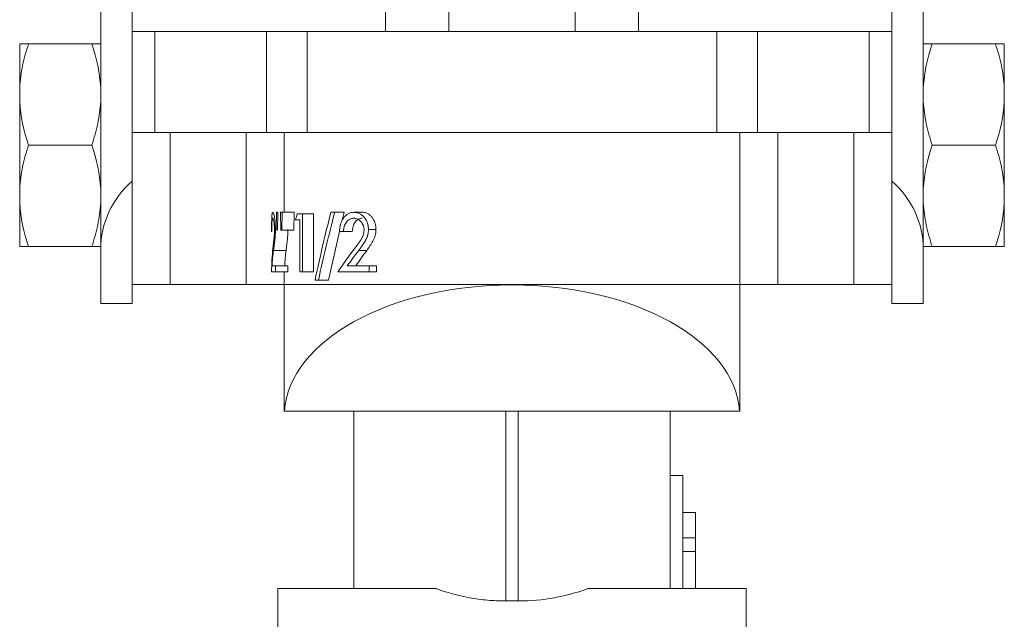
# Model space of a CAD drawing. Header units: millimetres. Extents: x -0.146 to 0.22, y 0.023 to 0.764.
# Tile 3 of 4: x 0.13 to 0.208, y 0.33 to 0.378. Entities that reach past the tile are written whole.
import ezdxf

# ---------------------------------------------------------------- set-up
doc = ezdxf.new("R2010")
doc.units = ezdxf.units.MM

msp = doc.modelspace()

# ---------------------------------------------------------------- linework, layer by layer
at = {"color": 7, "linetype": 'Continuous', "lineweight": 15}
for p, q in [((0.1367046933, 0.3595173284), (0.1367046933, 0.5272530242)), ((0.2017046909, 0.5272530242), (0.2017046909, 0.3595173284)), ((0.1642046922, 0.4027530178), (0.1642046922, 0.3767530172)), ((0.174204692, 0.3767530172), (0.174204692, 0.4027530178)), ((0.1592046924, 0.3917530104), (0.1592046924, 0.3767530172)), ((0.1792046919, 0.3917530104), (0.1792046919, 0.3767530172)), ((0.1392046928, 0.3832530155), (0.1392046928, 0.3767530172)), ((0.1992046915, 0.3832530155), (0.1992046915, 0.3767530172)), ((0.1392046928, 0.3687530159), (0.1392046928, 0.3767530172)), ((0.1392046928, 0.3767530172), (0.1409907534, 0.3767530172)), ((0.1409907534, 0.3687530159), (0.1409907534, 0.3767530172)), ((0.1409907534, 0.3767530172), (0.1498106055, 0.3767530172)), ((0.1498106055, 0.3687530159), (0.1498106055, 0.3767530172)), ((0.1498106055, 0.3767530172), (0.1530245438, 0.3767530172)), ((0.1530245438, 0.3687530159), (0.1530245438, 0.3767530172)), ((0.1530245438, 0.3767530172), (0.1853848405, 0.3767530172)), ((0.1853848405, 0.3687530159), (0.1853848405, 0.3767530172)), ((0.1853848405, 0.3767530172), (0.1885987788, 0.3767530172)), ((0.1885987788, 0.3687530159), (0.1885987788, 0.3767530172)), ((0.1885987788, 0.3767530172), (0.1974186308, 0.3767530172)), ((0.1974186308, 0.3687530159), (0.1974186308, 0.3767530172)), ((0.1974186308, 0.3767530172), (0.1992046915, 0.3767530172)), ((0.1992046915, 0.3687530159), (0.1992046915, 0.3767530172)), ((0.130304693, 0.3723096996), (0.130304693, 0.3757571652)), ((0.1310046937, 0.3757571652), (0.1360046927, 0.3757571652)), ((0.2074046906, 0.3757571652), (0.2024046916, 0.3757571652)), ((0.2081046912, 0.3757571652), (0.2081046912, 0.3723096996)), ((0.130304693, 0.3723096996), (0.130304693, 0.3712025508)), ((0.2081046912, 0.3723096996), (0.2081046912, 0.3712025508)), ((0.130304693, 0.364307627), (0.130304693, 0.3712025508)), ((0.2081046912, 0.3712025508), (0.2081046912, 0.364307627)), ((0.1392046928, 0.3687530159), (0.1409907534, 0.3687530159)), ((0.1392046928, 0.3687530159), (0.1392046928, 0.3649298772)), ((0.1409907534, 0.3687530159), (0.1498106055, 0.3687530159)), ((0.1422046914, 0.356753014), (0.1422046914, 0.3687530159)), ((0.1482046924, 0.356753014), (0.1482046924, 0.3687530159)), ((0.1498106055, 0.3687530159), (0.1530245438, 0.3687530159)), ((0.1512046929, 0.3624567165), (0.1512046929, 0.3687530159)), ((0.1530245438, 0.3687530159), (0.1661186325, 0.3687530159)), ((0.1722907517, 0.3687530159), (0.1661186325, 0.3687530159)), ((0.1722907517, 0.3687530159), (0.1853848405, 0.3687530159)), ((0.1853848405, 0.3687530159), (0.1885987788, 0.3687530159)), ((0.1872046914, 0.356753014), (0.1872046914, 0.3687530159)), ((0.1885987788, 0.3687530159), (0.1974186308, 0.3687530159)), ((0.1902046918, 0.356753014), (0.1902046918, 0.3687530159)), ((0.1962046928, 0.356753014), (0.1962046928, 0.3687530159)), ((0.1974186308, 0.3687530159), (0.1992046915, 0.3687530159)), ((0.1992046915, 0.3687530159), (0.1992046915, 0.3649298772)), ((0.1310046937, 0.3677550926), (0.1360046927, 0.3677550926)), ((0.2074046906, 0.3677550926), (0.2024046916, 0.3677550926)), ((0.1392046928, 0.3552530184), (0.1392046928, 0.3649298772)), ((0.1992046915, 0.3552530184), (0.1992046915, 0.3649298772)), ((0.130304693, 0.364307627), (0.130304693, 0.3632004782)), ((0.2081046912, 0.364307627), (0.2081046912, 0.3632004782)), ((0.130304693, 0.3597530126), (0.130304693, 0.3632004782)), ((0.2081046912, 0.3632004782), (0.2081046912, 0.3597530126)), ((0.1506189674, 0.3610456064), (0.1506055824, 0.3624567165)), ((0.1506055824, 0.3624567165), (0.1506992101, 0.3624567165)), ((0.1506992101, 0.3624567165), (0.1506845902, 0.3610456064)), ((0.1509331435, 0.3610456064), (0.1509154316, 0.3624567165)), ((0.1509154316, 0.3624567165), (0.1510379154, 0.3624567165)), ((0.1510379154, 0.3624567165), (0.151018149, 0.3610456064)), ((0.1510379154, 0.3624567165), (0.1519940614, 0.3624567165)), ((0.1519940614, 0.3624567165), (0.1519753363, 0.3610456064)), ((0.1521025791, 0.361868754), (0.1524400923, 0.361868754)), ((0.1522282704, 0.362339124), (0.1526489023, 0.362339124)), ((0.1524400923, 0.357753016), (0.1524400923, 0.361868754)), ((0.1526489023, 0.362339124), (0.1526489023, 0.357753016)), ((0.1526489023, 0.362339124), (0.1535202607, 0.362339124)), ((0.1535202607, 0.362339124), (0.1535202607, 0.357753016)), ((0.1548878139, 0.3624567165), (0.1551928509, 0.3624567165)), ((0.1551928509, 0.3624567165), (0.1559303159, 0.3624567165)), ((0.1559303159, 0.3624567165), (0.1557876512, 0.3618299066)), ((0.1567218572, 0.3624567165), (0.1573788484, 0.3624567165)), ((0.1506189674, 0.3610456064), (0.1506845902, 0.3610456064)), ((0.1509331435, 0.3610456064), (0.151018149, 0.3610456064)), ((0.151018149, 0.3610456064), (0.1519753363, 0.3610456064)), ((0.1578601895, 0.3610933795), (0.1584572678, 0.3610933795)), ((0.1502083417, 0.3609280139), (0.1502218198, 0.3609280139)), ((0.1555823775, 0.3609280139), (0.1547125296, 0.3571062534)), ((0.1555760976, 0.3609280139), (0.1558823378, 0.3609280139)), ((0.1558823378, 0.3609280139), (0.1565835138, 0.3609280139)), ((0.1310046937, 0.3597530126), (0.1360046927, 0.3597530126)), ((0.1367046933, 0.3552530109), (0.1367046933, 0.3595173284)), ((0.1503603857, 0.3594480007), (0.1513521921, 0.3594480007)), ((0.157089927, 0.3594480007), (0.1577275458, 0.3594480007)), ((0.2017046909, 0.3552530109), (0.2017046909, 0.3595173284)), ((0.2074046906, 0.3597530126), (0.2024046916, 0.3597530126)), ((0.1502440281, 0.358223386), (0.1505216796, 0.358223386)), ((0.1505216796, 0.358223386), (0.1505216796, 0.357753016)), ((0.1505216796, 0.358223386), (0.151504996, 0.358223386)), ((0.151504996, 0.358223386), (0.151504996, 0.357753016)), ((0.1561821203, 0.358223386), (0.1579100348, 0.358223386)), ((0.1579100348, 0.358223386), (0.1579100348, 0.357753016)), ((0.1579100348, 0.358223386), (0.1585044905, 0.358223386)), ((0.1585044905, 0.358223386), (0.1585044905, 0.357753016)), ((0.1502056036, 0.357753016), (0.1505216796, 0.357753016)), ((0.1505216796, 0.357753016), (0.151504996, 0.357753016)), ((0.1512046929, 0.356753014), (0.1512046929, 0.357753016)), ((0.1524400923, 0.357753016), (0.1526489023, 0.357753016)), ((0.1526489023, 0.357753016), (0.1535202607, 0.357753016)), ((0.1536403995, 0.3571062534), (0.1539074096, 0.3571062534)), ((0.1539074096, 0.3571062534), (0.1547125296, 0.3571062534)), ((0.1554470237, 0.357753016), (0.1579100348, 0.357753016)), ((0.1579100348, 0.357753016), (0.1585044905, 0.357753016)), ((0.1422046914, 0.356753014), (0.1392046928, 0.356753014)), ((0.1482046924, 0.356753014), (0.1422046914, 0.356753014)), ((0.1512046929, 0.356753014), (0.1482046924, 0.356753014)), ((0.1512046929, 0.3467530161), (0.1512046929, 0.356753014)), ((0.1872046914, 0.356753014), (0.1512046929, 0.356753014)), ((0.1872046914, 0.3467530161), (0.1872046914, 0.356753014)), ((0.1902046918, 0.356753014), (0.1872046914, 0.356753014)), ((0.1962046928, 0.356753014), (0.1902046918, 0.356753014)), ((0.1992046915, 0.356753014), (0.1962046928, 0.356753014)), ((0.1392046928, 0.3552530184), (0.1367046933, 0.3552530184)), ((0.1992046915, 0.3552530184), (0.2017046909, 0.3552530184)), ((0.1512196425, 0.3467530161), (0.1512046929, 0.3467530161)), ((0.1512196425, 0.3467530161), (0.1871897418, 0.3467530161)), ((0.1567046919, 0.3327272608), (0.1567046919, 0.3467530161)), ((0.1817046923, 0.3327272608), (0.1817046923, 0.3467530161)), ((0.1872046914, 0.3467530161), (0.1871897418, 0.3467530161)), ((0.1827046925, 0.3416530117), (0.1817046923, 0.3416530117)), ((0.1827046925, 0.3416530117), (0.1827046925, 0.3327272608)), ((0.1837046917, 0.3387530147), (0.1827046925, 0.3387530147)), ((0.1837046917, 0.3367530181), (0.1837046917, 0.3387530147)), ((0.1837046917, 0.3367530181), (0.1827046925, 0.3367530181)), ((0.1837046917, 0.3356519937), (0.1837046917, 0.3367530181)), ((0.1837046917, 0.3356519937), (0.1827046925, 0.3356519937)), ((0.1837046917, 0.3356519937), (0.1837046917, 0.3327272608)), ((0.1632239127, 0.3327272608), (0.1507046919, 0.3327272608)), ((0.1507046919, 0.3327272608), (0.1507046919, 0.3129282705)), ((0.1877046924, 0.3327272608), (0.1751854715, 0.3327272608)), ((0.1877046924, 0.3327272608), (0.1877046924, 0.3129282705)), ((0.1687046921, 0.3317530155), (0.1697046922, 0.3317530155))]:
    msp.add_line(p, q, dxfattribs=at)
at = {"color": 8, "linetype": 'Continuous', "lineweight": 15}
for p, q in [((0.1687046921, 0.3317530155), (0.1687046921, 0.3467530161)), ((0.1697046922, 0.3317530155), (0.1697046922, 0.3467530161))]:
    msp.add_line(p, q, dxfattribs=at)
at = {"color": 7, "linetype": 'Continuous', "lineweight": 15}
for centre, major_axis, ratio, start_param, end_param in [((0.1442046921, 0.3595173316), (0.007499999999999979, 2.775557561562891e-16), 0.968225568, 2.300523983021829, 3.141592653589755), ((0.1942046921, 0.3595173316), (0.007500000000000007, -2.220446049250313e-16), 0.968225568, 0, 0.841068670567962), ((0.1692046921, 0.3463295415), (0.01799999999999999, 0), 0.5773502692, 0.0407600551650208, 3.100832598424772)]:
    msp.add_ellipse(centre, major_axis=major_axis, ratio=ratio, start_param=start_param, end_param=end_param, dxfattribs=at)
for points, knots in [([(0.1310046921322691, 0.3757571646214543), (0.1308188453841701, 0.3751996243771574), (0.1306595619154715, 0.3746350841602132), (0.1304178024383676, 0.3734857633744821), (0.1303359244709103, 0.3728980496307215), (0.1303046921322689, 0.3723097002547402)], [0, 0, 0, 0, 0.5, 0.5, 1, 1, 1, 1]), ([(0.1360046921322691, 0.3757571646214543), (0.136190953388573, 0.3757571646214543), (0.1363505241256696, 0.3757571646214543), (0.1365924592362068, 0.3757571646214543), (0.1366737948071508, 0.3757571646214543), (0.1367046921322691, 0.3757571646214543)], [0, 0, 0, 0, 0.5, 0.5, 1, 1, 1, 1]), ([(0.2074046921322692, 0.3757571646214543), (0.2075905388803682, 0.3751996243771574), (0.2077498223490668, 0.3746350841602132), (0.2079915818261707, 0.3734857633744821), (0.208073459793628, 0.3728980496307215), (0.2081046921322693, 0.3723097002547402)], [0, 0, 0, 0, 0.5, 0.5, 1, 1, 1, 1]), ([(0.2074046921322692, 0.3757571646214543), (0.2075909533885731, 0.3757571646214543), (0.2077505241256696, 0.3757571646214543), (0.2079924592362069, 0.3757571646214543), (0.2080737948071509, 0.3757571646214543), (0.2081046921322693, 0.3757571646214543)], [0, 0, 0, 0, 0.5000000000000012, 0.5000000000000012, 1, 1, 1, 1]), ([(0.1360046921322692, 0.3677550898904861), (0.1361905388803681, 0.3683126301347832), (0.1363498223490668, 0.3688771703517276), (0.1365915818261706, 0.370026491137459), (0.1366734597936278, 0.3706142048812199), (0.1367046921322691, 0.3712025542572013)], [0, 0, 0, 0, 0.5, 0.5, 1, 1, 1, 1]), ([(0.2024046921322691, 0.3677550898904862), (0.2022188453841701, 0.3683126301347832), (0.2020595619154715, 0.3688771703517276), (0.2018178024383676, 0.3700264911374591), (0.2017359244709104, 0.3706142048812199), (0.2017046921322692, 0.3712025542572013)], [0, 0, 0, 0, 0.5, 0.5, 1, 1, 1, 1]), ([(0.1310046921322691, 0.3677550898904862), (0.1308188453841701, 0.3671975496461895), (0.1306595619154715, 0.3666330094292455), (0.1304178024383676, 0.3654836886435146), (0.1303359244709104, 0.3648959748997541), (0.1303046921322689, 0.364307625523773)], [0, 0, 0, 0, 0.5, 0.5, 1, 1, 1, 1]), ([(0.2074046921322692, 0.3677550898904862), (0.2075905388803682, 0.3671975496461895), (0.2077498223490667, 0.3666330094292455), (0.2079915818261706, 0.3654836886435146), (0.2080734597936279, 0.3648959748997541), (0.2081046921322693, 0.364307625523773)], [0, 0, 0, 0, 0.5, 0.5, 1, 1, 1, 1]), ([(0.1360046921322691, 0.3597530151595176), (0.1361905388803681, 0.3603105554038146), (0.1363498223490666, 0.3608750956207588), (0.1365915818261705, 0.36202441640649), (0.1366734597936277, 0.3626121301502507), (0.1367046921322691, 0.363200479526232)], [0, 0, 0, 0, 0.5, 0.5, 1, 1, 1, 1]), ([(0.2024046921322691, 0.359753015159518), (0.2022188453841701, 0.3603105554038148), (0.2020595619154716, 0.360875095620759), (0.2018178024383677, 0.3620244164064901), (0.2017359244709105, 0.3626121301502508), (0.2017046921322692, 0.363200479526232)], [0, 0, 0, 0, 0.5, 0.5, 1, 1, 1, 1]), ([(0.1502083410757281, 0.3609280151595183), (0.1502083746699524, 0.3609610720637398), (0.1502084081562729, 0.3609899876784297), (0.1502084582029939, 0.3610271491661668), (0.1502084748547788, 0.361038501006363), (0.1502084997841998, 0.3610539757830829), (0.1502085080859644, 0.3610588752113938), (0.1502085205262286, 0.3610658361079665), (0.1502085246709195, 0.3610680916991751), (0.1502085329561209, 0.3610724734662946), (0.150208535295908, 0.3610737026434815), (0.1502086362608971, 0.3611239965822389), (0.1502087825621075, 0.3611725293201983), (0.1502092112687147, 0.3612756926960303), (0.1502094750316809, 0.3613253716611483), (0.1502099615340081, 0.361397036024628), (0.1502101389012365, 0.3614204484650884), (0.1502104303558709, 0.3614548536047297), (0.1502105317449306, 0.3614662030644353), (0.1502107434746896, 0.3614886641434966), (0.150210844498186, 0.3614988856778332), (0.1502114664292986, 0.361558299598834), (0.1502120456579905, 0.3616042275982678), (0.1502134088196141, 0.3616928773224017), (0.1502142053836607, 0.3617361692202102), (0.1502169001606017, 0.3618578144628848), (0.150219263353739, 0.3619354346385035), (0.150225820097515, 0.3620847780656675), (0.1502297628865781, 0.3621501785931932), (0.1502369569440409, 0.3622343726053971), (0.1502395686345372, 0.3622601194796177), (0.1502452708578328, 0.3623069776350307), (0.1502484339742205, 0.3623284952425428), (0.1502550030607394, 0.3623652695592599), (0.1502585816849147, 0.3623814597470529), (0.1502664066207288, 0.3624094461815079), (0.1502707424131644, 0.3624214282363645), (0.1502775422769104, 0.3624355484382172), (0.1502798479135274, 0.362439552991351), (0.150283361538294, 0.362444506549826), (0.1502845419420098, 0.36244598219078), (0.1502863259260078, 0.3624479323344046), (0.1502869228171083, 0.3624485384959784), (0.1502878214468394, 0.3624493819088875), (0.1502881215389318, 0.3624496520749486), (0.1502887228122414, 0.3624501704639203), (0.1502891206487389, 0.3624504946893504), (0.1502926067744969, 0.3624532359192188), (0.1502976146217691, 0.3624552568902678), (0.1503047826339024, 0.3624567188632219)], [0, 0, 0, 0, 0.03125, 0.03125, 0.046875, 0.046875, 0.0546875, 0.0546875, 0.05859375, 0.05859375, 0.0625, 0.0625, 0.125, 0.125, 0.1875, 0.1875, 0.21875, 0.21875, 0.234375, 0.234375, 0.25, 0.25, 0.3125, 0.3125, 0.375, 0.375, 0.5, 0.5, 0.625, 0.625, 0.6875, 0.6875, 0.75, 0.75, 0.8125, 0.8125, 0.875, 0.875, 0.90625, 0.90625, 0.921875, 0.921875, 0.9296875, 0.9296875, 0.93359375, 0.93359375, 0.9375, 0.9375, 1, 1, 1, 1]), ([(0.1503025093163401, 0.3619863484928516), (0.1503000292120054, 0.3619857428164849), (0.150297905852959, 0.3619850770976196), (0.1502952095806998, 0.3619839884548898), (0.1502943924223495, 0.3619836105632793), (0.1502932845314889, 0.3619830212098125), (0.1502929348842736, 0.3619828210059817), (0.1502924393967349, 0.3619825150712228), (0.1502922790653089, 0.3619824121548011), (0.150291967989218, 0.36198220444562), (0.1502918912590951, 0.361982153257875), (0.1502881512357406, 0.3619794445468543), (0.1502848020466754, 0.3619752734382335), (0.1502750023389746, 0.3619574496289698), (0.1502689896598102, 0.3619386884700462), (0.1502583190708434, 0.3618894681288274), (0.1502536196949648, 0.3618581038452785), (0.1502473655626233, 0.3618009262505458), (0.1502454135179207, 0.3617801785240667), (0.1502426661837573, 0.3617465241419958), (0.1502417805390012, 0.36173488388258), (0.1502400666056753, 0.3617107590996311), (0.150239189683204, 0.3616974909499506), (0.1502354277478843, 0.3616368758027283), (0.1502329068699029, 0.3615815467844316), (0.1502297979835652, 0.3614914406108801), (0.1502288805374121, 0.3614608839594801), (0.1502276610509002, 0.3614142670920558), (0.150227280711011, 0.3613985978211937), (0.1502267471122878, 0.3613748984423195), (0.1502265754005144, 0.3613669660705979), (0.1502262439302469, 0.3613510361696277), (0.1502260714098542, 0.3613423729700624), (0.1502253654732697, 0.3613055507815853), (0.1502248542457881, 0.3612741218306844), (0.1502241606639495, 0.3612240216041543), (0.150223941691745, 0.3612068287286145), (0.1502235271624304, 0.3611714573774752), (0.1502233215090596, 0.3611522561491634), (0.1502229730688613, 0.36111695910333), (0.1502228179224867, 0.3610995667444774), (0.1502226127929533, 0.3610738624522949), (0.1502225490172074, 0.3610653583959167), (0.1502224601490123, 0.3610526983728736), (0.150222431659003, 0.3610484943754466), (0.1502223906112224, 0.361042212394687), (0.1502223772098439, 0.361040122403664), (0.1502223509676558, 0.361035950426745), (0.1502223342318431, 0.3610332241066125), (0.1502221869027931, 0.3610088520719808), (0.1502220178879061, 0.3609742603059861), (0.1502218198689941, 0.3609280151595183)], [0, 0, 0, 0, 0.03125, 0.03125, 0.046875, 0.046875, 0.0546875, 0.0546875, 0.05859375, 0.05859375, 0.0625, 0.0625, 0.125, 0.125, 0.25, 0.25, 0.375, 0.375, 0.4375, 0.4375, 0.46875, 0.46875, 0.5, 0.5, 0.625, 0.625, 0.6875, 0.6875, 0.71875, 0.71875, 0.734375, 0.734375, 0.75, 0.75, 0.8125, 0.8125, 0.84375, 0.84375, 0.875, 0.875, 0.90625, 0.90625, 0.921875, 0.921875, 0.9296875, 0.9296875, 0.93359375, 0.93359375, 0.9375, 0.9375, 1, 1, 1, 1]), ([(0.1504377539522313, 0.3610566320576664), (0.1504376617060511, 0.3610776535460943), (0.150437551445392, 0.3610960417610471), (0.1504373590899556, 0.3611196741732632), (0.1504372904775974, 0.3611268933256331), (0.1504371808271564, 0.3611367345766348), (0.1504371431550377, 0.3611398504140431), (0.1504370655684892, 0.3611457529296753), (0.1504370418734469, 0.3611475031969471), (0.1504365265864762, 0.3611804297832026), (0.1504357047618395, 0.3612122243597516), (0.1504334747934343, 0.3612770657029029), (0.1504321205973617, 0.3613082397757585), (0.1504289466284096, 0.3613680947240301), (0.1504270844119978, 0.361397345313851), (0.1504230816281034, 0.3614510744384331), (0.1504207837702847, 0.3614779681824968), (0.1504169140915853, 0.3615183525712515), (0.1504155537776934, 0.3615318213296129), (0.1504134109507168, 0.3615520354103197), (0.1504126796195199, 0.3615587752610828), (0.1504111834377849, 0.3615722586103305), (0.1504103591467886, 0.3615795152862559), (0.150406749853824, 0.3616106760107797), (0.150403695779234, 0.3616347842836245), (0.1503972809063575, 0.3616813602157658), (0.150393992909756, 0.3617033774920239), (0.1503832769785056, 0.3617696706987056), (0.1503759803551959, 0.3618082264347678), (0.1503612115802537, 0.3618740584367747), (0.1503536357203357, 0.3619016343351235), (0.1503388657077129, 0.3619443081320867), (0.1503312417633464, 0.3619604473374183), (0.1503218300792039, 0.361973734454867), (0.1503199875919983, 0.3619760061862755), (0.1503172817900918, 0.3619788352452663), (0.1503163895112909, 0.3619796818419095), (0.1503150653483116, 0.3619808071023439), (0.1503146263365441, 0.3619811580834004), (0.1503139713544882, 0.3619816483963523), (0.1503137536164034, 0.3619818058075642), (0.1503133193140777, 0.3619821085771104), (0.1503130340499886, 0.3619822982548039), (0.1503105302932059, 0.3619839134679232), (0.1503070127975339, 0.3619852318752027), (0.1503025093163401, 0.3619863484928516)], [0, 0, 0, 0, 0.03125, 0.03125, 0.046875, 0.046875, 0.0546875, 0.0546875, 0.0625, 0.0625, 0.125, 0.125, 0.1875, 0.1875, 0.25, 0.25, 0.3125, 0.3125, 0.34375, 0.34375, 0.359375, 0.359375, 0.375, 0.375, 0.4375, 0.4375, 0.5, 0.5, 0.625, 0.625, 0.75, 0.75, 0.875, 0.875, 0.90625, 0.90625, 0.921875, 0.921875, 0.9296875, 0.9296875, 0.93359375, 0.93359375, 0.9375, 0.9375, 1, 1, 1, 1]), ([(0.1503047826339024, 0.3624567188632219), (0.1503080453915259, 0.3624560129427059), (0.1503109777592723, 0.3624552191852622), (0.1503148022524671, 0.3624538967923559), (0.1503159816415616, 0.3624534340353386), (0.1503175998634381, 0.3624527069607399), (0.1503181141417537, 0.362452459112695), (0.1503188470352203, 0.3624520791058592), (0.1503190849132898, 0.3624519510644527), (0.1503195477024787, 0.3624516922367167), (0.1503196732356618, 0.3624516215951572), (0.1503225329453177, 0.3624498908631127), (0.150325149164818, 0.3624477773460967), (0.1503305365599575, 0.3624424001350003), (0.1503332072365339, 0.362439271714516), (0.1503420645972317, 0.3624273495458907), (0.1503479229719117, 0.3624176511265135), (0.1503594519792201, 0.3623947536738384), (0.1503650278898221, 0.3623818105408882), (0.150381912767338, 0.36233619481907), (0.1503936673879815, 0.3622948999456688), (0.1504119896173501, 0.3622167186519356), (0.150417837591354, 0.3621895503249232), (0.1504256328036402, 0.362149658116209), (0.1504282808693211, 0.3621353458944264), (0.1504336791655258, 0.3621046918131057), (0.1504365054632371, 0.3620878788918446), (0.150444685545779, 0.3620372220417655), (0.1504498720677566, 0.3620028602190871), (0.150457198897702, 0.3619504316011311), (0.15045956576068, 0.3619328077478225), (0.1504629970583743, 0.3619061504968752), (0.1504641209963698, 0.3618972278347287), (0.1504663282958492, 0.3618793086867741), (0.1504673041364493, 0.3618712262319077), (0.1504778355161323, 0.3617816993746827), (0.1504857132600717, 0.3617013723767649), (0.1504946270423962, 0.3615841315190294), (0.1504974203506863, 0.3615406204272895), (0.1505011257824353, 0.3614724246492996), (0.150502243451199, 0.3614500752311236), (0.1505042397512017, 0.3614061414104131), (0.150505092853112, 0.3613852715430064), (0.1505066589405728, 0.361341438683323), (0.150507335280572, 0.3613192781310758), (0.1505081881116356, 0.361285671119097), (0.1505084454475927, 0.3612744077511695), (0.1505087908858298, 0.361257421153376), (0.1505088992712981, 0.3612517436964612), (0.1505090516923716, 0.3612432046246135), (0.1505091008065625, 0.3612403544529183), (0.150509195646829, 0.3612346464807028), (0.1505092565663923, 0.3612308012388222), (0.1505097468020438, 0.3611989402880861), (0.1505101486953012, 0.3611537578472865), (0.1505104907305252, 0.3610933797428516)], [0, 0, 0, 0, 0.03125, 0.03125, 0.046875, 0.046875, 0.0546875, 0.0546875, 0.05859375, 0.05859375, 0.0625, 0.0625, 0.09375, 0.09375, 0.125, 0.125, 0.1875, 0.1875, 0.25, 0.25, 0.375, 0.375, 0.4375, 0.4375, 0.46875, 0.46875, 0.5, 0.5, 0.5625, 0.5625, 0.59375, 0.59375, 0.609375, 0.609375, 0.625, 0.625, 0.75, 0.75, 0.8125, 0.8125, 0.84375, 0.84375, 0.875, 0.875, 0.90625, 0.90625, 0.921875, 0.921875, 0.9296875, 0.9296875, 0.93359375, 0.93359375, 0.9375, 0.9375, 1, 1, 1, 1]), ([(0.1555760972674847, 0.3609280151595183), (0.155577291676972, 0.3609610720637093), (0.1555784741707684, 0.360989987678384), (0.1555802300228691, 0.3610271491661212), (0.1555808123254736, 0.3610385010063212), (0.155581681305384, 0.3610539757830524), (0.1555819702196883, 0.3610588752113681), (0.1555824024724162, 0.3610658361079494), (0.155582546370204, 0.3610680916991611), (0.1555828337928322, 0.3610724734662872), (0.1555829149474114, 0.3610737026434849), (0.1555864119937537, 0.3611239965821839), (0.1555914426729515, 0.3611725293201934), (0.1556055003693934, 0.3612756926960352), (0.1556139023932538, 0.3613253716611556), (0.1556285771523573, 0.3613970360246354), (0.1556338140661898, 0.3614204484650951), (0.1556421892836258, 0.3614548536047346), (0.1556450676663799, 0.3614662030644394), (0.1556509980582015, 0.3614886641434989), (0.155653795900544, 0.3614988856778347), (0.1556707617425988, 0.3615582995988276), (0.1556857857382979, 0.3616042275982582), (0.1557187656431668, 0.3616928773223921), (0.1557369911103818, 0.3617361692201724), (0.1557945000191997, 0.3618578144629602), (0.1558403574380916, 0.3619354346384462), (0.1559483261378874, 0.3620847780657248), (0.1560061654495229, 0.362150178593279), (0.1560988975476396, 0.362234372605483), (0.1561308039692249, 0.3622601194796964), (0.1561966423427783, 0.3623069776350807), (0.1562313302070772, 0.3623284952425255), (0.1562997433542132, 0.3623652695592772), (0.1563353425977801, 0.3623814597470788), (0.1564093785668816, 0.3624094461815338), (0.1564485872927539, 0.36242142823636), (0.1565072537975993, 0.3624355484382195), (0.1565267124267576, 0.3624395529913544), (0.1565557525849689, 0.3624445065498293), (0.1565654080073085, 0.3624459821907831), (0.156579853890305, 0.3624479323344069), (0.1565846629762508, 0.3624485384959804), (0.1565918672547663, 0.3624493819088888), (0.1565942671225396, 0.3624496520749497), (0.1565990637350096, 0.3624501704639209), (0.1566022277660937, 0.362450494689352), (0.1566299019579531, 0.3624532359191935), (0.1566691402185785, 0.3624552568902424), (0.1567218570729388, 0.3624567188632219)], [0, 0, 0, 0, 0.03125, 0.03125, 0.046875, 0.046875, 0.0546875, 0.0546875, 0.05859375, 0.05859375, 0.0625, 0.0625, 0.125, 0.125, 0.1875, 0.1875, 0.21875, 0.21875, 0.234375, 0.234375, 0.25, 0.25, 0.3125, 0.3125, 0.375, 0.375, 0.5, 0.5, 0.625, 0.625, 0.6875, 0.6875, 0.75, 0.75, 0.8125, 0.8125, 0.875, 0.875, 0.90625, 0.90625, 0.921875, 0.921875, 0.9296875, 0.9296875, 0.93359375, 0.93359375, 0.9375, 0.9375, 1, 1, 1, 1]), ([(0.1567050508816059, 0.3619863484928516), (0.1566866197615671, 0.3619857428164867), (0.1566705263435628, 0.3619850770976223), (0.1566498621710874, 0.3619839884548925), (0.1566435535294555, 0.3619836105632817), (0.1566349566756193, 0.3619830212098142), (0.1566322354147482, 0.3619828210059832), (0.1566283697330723, 0.3619825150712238), (0.1566271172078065, 0.3619824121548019), (0.1566246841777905, 0.3619822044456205), (0.1566240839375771, 0.3619821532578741), (0.1565947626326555, 0.3619794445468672), (0.1565677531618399, 0.3619752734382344), (0.1564864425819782, 0.361957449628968), (0.1564333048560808, 0.3619386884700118), (0.1563332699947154, 0.3618894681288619), (0.1562860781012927, 0.3618581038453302), (0.1562194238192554, 0.3618009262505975), (0.156197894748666, 0.3617801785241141), (0.1561666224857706, 0.3617465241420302), (0.156156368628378, 0.3617348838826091), (0.1561361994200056, 0.3617107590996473), (0.1561256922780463, 0.3616974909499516), (0.1560799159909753, 0.3616368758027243), (0.1560469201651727, 0.3615815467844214), (0.1560042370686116, 0.361491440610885), (0.1559912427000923, 0.3614608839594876), (0.1559735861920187, 0.3614142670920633), (0.1559680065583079, 0.3613985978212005), (0.1559600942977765, 0.3613748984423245), (0.1559575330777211, 0.3613669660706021), (0.1559525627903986, 0.36135103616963), (0.1559499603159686, 0.361342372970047), (0.155939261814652, 0.3613055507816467), (0.1559313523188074, 0.3612741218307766), (0.1559204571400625, 0.3612240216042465), (0.1559169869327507, 0.361206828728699), (0.1559103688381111, 0.361171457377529), (0.1559070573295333, 0.3611522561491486), (0.1559014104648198, 0.3611169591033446), (0.1558988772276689, 0.3610995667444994), (0.1558955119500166, 0.3610738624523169), (0.1558944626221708, 0.361065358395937), (0.15589299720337, 0.3610526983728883), (0.155892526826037, 0.3610484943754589), (0.155891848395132, 0.3610422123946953), (0.1558916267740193, 0.3610401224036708), (0.1558911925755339, 0.3610359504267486), (0.1558909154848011, 0.3610332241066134), (0.1558884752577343, 0.3610088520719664), (0.1558856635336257, 0.3609742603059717), (0.155882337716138, 0.3609280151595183)], [0, 0, 0, 0, 0.03125, 0.03125, 0.046875, 0.046875, 0.0546875, 0.0546875, 0.05859375, 0.05859375, 0.0625, 0.0625, 0.125, 0.125, 0.25, 0.25, 0.375, 0.375, 0.4375, 0.4375, 0.46875, 0.46875, 0.5, 0.5, 0.625, 0.625, 0.6875, 0.6875, 0.71875, 0.71875, 0.734375, 0.734375, 0.75, 0.75, 0.8125, 0.8125, 0.84375, 0.84375, 0.875, 0.875, 0.90625, 0.90625, 0.921875, 0.921875, 0.9296875, 0.9296875, 0.93359375, 0.93359375, 0.9375, 0.9375, 1, 1, 1, 1]), ([(0.157362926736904, 0.3619863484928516), (0.1573367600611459, 0.361985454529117), (0.1572844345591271, 0.3619836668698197), (0.1571811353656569, 0.3619667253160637), (0.1570066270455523, 0.3619033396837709), (0.1568316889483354, 0.3617450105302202), (0.1567081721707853, 0.3615251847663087), (0.1566409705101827, 0.3613373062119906), (0.1566078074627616, 0.3611690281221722), (0.1565905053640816, 0.3610319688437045), (0.1565858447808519, 0.3609626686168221), (0.1565835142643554, 0.3609280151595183)], [0, 0, 0, 0, 0.0626663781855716, 0.1253139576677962, 0.2504625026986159, 0.4992224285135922, 0.6243022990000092, 0.7494603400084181, 0.8746745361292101, 0.9373312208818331, 1, 1, 1, 1]), ([(0.1575146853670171, 0.3610566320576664), (0.1575142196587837, 0.361077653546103), (0.1575136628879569, 0.3610960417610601), (0.1575126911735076, 0.3611196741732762), (0.1575123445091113, 0.361126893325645), (0.1575117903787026, 0.3611367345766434), (0.157511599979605, 0.3611398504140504), (0.1575112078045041, 0.3611457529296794), (0.1575110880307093, 0.3611475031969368), (0.1575084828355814, 0.3611804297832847), (0.1575043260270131, 0.3612122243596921), (0.157493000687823, 0.3612770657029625), (0.1574861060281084, 0.361308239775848), (0.1574698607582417, 0.3613680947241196), (0.1574602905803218, 0.3613973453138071), (0.1574395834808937, 0.361451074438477), (0.1574276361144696, 0.3614779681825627), (0.1574073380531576, 0.3615183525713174), (0.1574001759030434, 0.3615318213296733), (0.1573888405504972, 0.3615520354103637), (0.1573849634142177, 0.3615587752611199), (0.1573770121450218, 0.3615722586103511), (0.1573726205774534, 0.3615795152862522), (0.1573533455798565, 0.3616106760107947), (0.1573368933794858, 0.361634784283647), (0.1573019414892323, 0.3616813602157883), (0.1572838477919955, 0.3617033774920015), (0.1572240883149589, 0.3617696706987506), (0.1571823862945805, 0.3618082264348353), (0.1570953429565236, 0.3618740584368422), (0.1570493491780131, 0.3619016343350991), (0.1569564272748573, 0.361944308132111), (0.1569068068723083, 0.3619604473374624), (0.1568428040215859, 0.3619737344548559), (0.1568301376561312, 0.3619760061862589), (0.156811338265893, 0.3619788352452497), (0.1568051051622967, 0.3619796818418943), (0.1567958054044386, 0.3619808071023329), (0.1567927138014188, 0.361981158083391), (0.1567880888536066, 0.3619816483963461), (0.1567865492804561, 0.3619818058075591), (0.1567834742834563, 0.3619821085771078), (0.1567814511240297, 0.3619822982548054), (0.156763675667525, 0.3619839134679), (0.1567385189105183, 0.3619852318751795), (0.1567050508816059, 0.3619863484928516)], [0, 0, 0, 0, 0.03125, 0.03125, 0.046875, 0.046875, 0.0546875, 0.0546875, 0.0625, 0.0625, 0.125, 0.125, 0.1875, 0.1875, 0.25, 0.25, 0.3125, 0.3125, 0.34375, 0.34375, 0.359375, 0.359375, 0.375, 0.375, 0.4375, 0.4375, 0.5, 0.5, 0.625, 0.625, 0.75, 0.75, 0.875, 0.875, 0.90625, 0.90625, 0.921875, 0.921875, 0.9296875, 0.9296875, 0.93359375, 0.93359375, 0.9375, 0.9375, 1, 1, 1, 1]), ([(0.1567218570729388, 0.362456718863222), (0.1567458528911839, 0.3624560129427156), (0.1567668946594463, 0.3624552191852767), (0.1567939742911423, 0.3624538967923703), (0.1568022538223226, 0.3624534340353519), (0.1568135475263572, 0.3624527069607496), (0.1568171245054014, 0.3624524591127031), (0.1568222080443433, 0.3624520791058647), (0.1568238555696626, 0.3624519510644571), (0.1568270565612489, 0.3624516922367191), (0.1568279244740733, 0.3624516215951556), (0.1568476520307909, 0.3624498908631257), (0.1568654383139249, 0.3624477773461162), (0.1569015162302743, 0.3624424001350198), (0.1569191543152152, 0.3624392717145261), (0.1569767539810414, 0.3624273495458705), (0.1570136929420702, 0.3624176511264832), (0.157084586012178, 0.3623947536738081), (0.1571179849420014, 0.362381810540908), (0.1572169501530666, 0.3623361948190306), (0.1572828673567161, 0.3622948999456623), (0.1573815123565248, 0.3622167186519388), (0.1574123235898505, 0.362189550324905), (0.1574528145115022, 0.3621496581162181), (0.1574664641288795, 0.3621353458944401), (0.1574940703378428, 0.3621046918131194), (0.1575084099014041, 0.3620878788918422), (0.1575495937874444, 0.3620372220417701), (0.1575752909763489, 0.362002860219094), (0.1576111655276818, 0.3619504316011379), (0.157622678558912, 0.3619328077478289), (0.1576392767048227, 0.3619061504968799), (0.1576446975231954, 0.3618972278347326), (0.157655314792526, 0.3618793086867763), (0.1576599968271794, 0.3618712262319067), (0.1577103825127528, 0.3617816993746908), (0.1577470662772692, 0.3617013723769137), (0.1577881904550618, 0.3615841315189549), (0.1578009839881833, 0.3615406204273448), (0.1578178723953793, 0.3614724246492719), (0.1578229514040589, 0.3614500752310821), (0.1578320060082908, 0.3614061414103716), (0.157835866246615, 0.3613852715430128), (0.157842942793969, 0.3613414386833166), (0.1578459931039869, 0.3613192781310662), (0.1578498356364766, 0.3612856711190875), (0.1578509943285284, 0.3612744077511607), (0.1578525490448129, 0.3612574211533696), (0.1578530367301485, 0.3612517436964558), (0.1578537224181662, 0.3612432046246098), (0.157853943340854, 0.3612403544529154), (0.1578543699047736, 0.3612346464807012), (0.157854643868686, 0.3612308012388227), (0.1578568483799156, 0.3611989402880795), (0.1578586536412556, 0.3611537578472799), (0.157860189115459, 0.3610933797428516)], [0, 0, 0, 0, 0.03125, 0.03125, 0.046875, 0.046875, 0.0546875, 0.0546875, 0.05859375, 0.05859375, 0.0625, 0.0625, 0.09375, 0.09375, 0.125, 0.125, 0.1875, 0.1875, 0.25, 0.25, 0.375, 0.375, 0.4375, 0.4375, 0.46875, 0.46875, 0.5, 0.5, 0.5625, 0.5625, 0.59375, 0.59375, 0.609375, 0.609375, 0.625, 0.625, 0.75, 0.75, 0.8125, 0.8125, 0.84375, 0.84375, 0.875, 0.875, 0.90625, 0.90625, 0.921875, 0.921875, 0.9296875, 0.9296875, 0.93359375, 0.93359375, 0.9375, 0.9375, 1, 1, 1, 1]), ([(0.1573788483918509, 0.362456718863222), (0.1574130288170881, 0.3624557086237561), (0.1574813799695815, 0.3624536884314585), (0.1576181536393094, 0.3624315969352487), (0.1577879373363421, 0.3623768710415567), (0.1579447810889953, 0.3622708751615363), (0.1580599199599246, 0.3621652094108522), (0.1581641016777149, 0.3620415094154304), (0.1582780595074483, 0.3618659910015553), (0.1583662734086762, 0.3616669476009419), (0.1584133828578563, 0.3614957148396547), (0.1584395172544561, 0.3613638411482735), (0.158454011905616, 0.3612290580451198), (0.1584561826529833, 0.3611386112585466), (0.1584572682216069, 0.3610933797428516)], [0, 0, 0, 0, 0.0625567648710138, 0.1250957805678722, 0.2500264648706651, 0.3749016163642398, 0.4374357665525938, 0.499965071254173, 0.6249098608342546, 0.7498405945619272, 0.8123723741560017, 0.8749111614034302, 0.9374443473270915, 1, 1, 1, 1]), ([(0.1503166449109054, 0.3596510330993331), (0.1503234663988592, 0.3597132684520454), (0.1503299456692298, 0.3597701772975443), (0.1503389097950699, 0.3598475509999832), (0.1503417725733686, 0.359872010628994), (0.1503458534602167, 0.359906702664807), (0.1503471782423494, 0.3599179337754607), (0.1503491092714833, 0.3599342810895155), (0.1503497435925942, 0.3599396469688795), (0.1503506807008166, 0.359947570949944), (0.1503509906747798, 0.3599501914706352), (0.1503514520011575, 0.3599540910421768), (0.1503516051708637, 0.3599553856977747), (0.1503519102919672, 0.3599579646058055), (0.1503519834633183, 0.3599585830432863), (0.1503558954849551, 0.3599916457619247), (0.1503593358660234, 0.3600204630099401), (0.1503640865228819, 0.3600602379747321), (0.1503656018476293, 0.3600729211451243), (0.1503684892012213, 0.3600971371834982), (0.150369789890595, 0.3601080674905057), (0.1503738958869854, 0.3601427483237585), (0.1503768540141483, 0.3601679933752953), (0.1503816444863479, 0.3602090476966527), (0.1503833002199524, 0.3602232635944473), (0.1503858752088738, 0.3602453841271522), (0.1503867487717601, 0.360252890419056), (0.1503880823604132, 0.360264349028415), (0.1503885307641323, 0.3602682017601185), (0.1503894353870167, 0.3602759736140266), (0.1503899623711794, 0.3602805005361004), (0.150393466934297, 0.3603106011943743), (0.1503965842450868, 0.3603384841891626), (0.1504028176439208, 0.36039650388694), (0.1504060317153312, 0.360427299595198), (0.1504121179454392, 0.360489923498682), (0.1504149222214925, 0.3605210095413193), (0.1504187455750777, 0.3605672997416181), (0.1504199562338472, 0.3605826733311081), (0.1504216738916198, 0.360605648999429), (0.1504222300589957, 0.3606132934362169), (0.1504233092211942, 0.3606285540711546), (0.1504237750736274, 0.3606353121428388), (0.1504288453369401, 0.3607114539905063), (0.1504322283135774, 0.3607786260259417), (0.1504349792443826, 0.360862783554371), (0.1504354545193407, 0.3608799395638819), (0.1504360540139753, 0.3609061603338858), (0.1504362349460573, 0.36091498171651), (0.1504364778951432, 0.3609283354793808), (0.1504365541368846, 0.3609328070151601), (0.1504366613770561, 0.3609395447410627), (0.1504366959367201, 0.3609417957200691), (0.1504367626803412, 0.3609463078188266), (0.1504368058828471, 0.3609493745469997), (0.1504371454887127, 0.3609742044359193), (0.1504374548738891, 0.3610094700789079), (0.1504377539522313, 0.3610566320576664)], [0, 0, 0, 0, 0.125, 0.125, 0.1875, 0.1875, 0.21875, 0.21875, 0.234375, 0.234375, 0.2421875, 0.2421875, 0.24609375, 0.24609375, 0.25, 0.25, 0.3125, 0.3125, 0.34375, 0.34375, 0.375, 0.375, 0.4375, 0.4375, 0.46875, 0.46875, 0.484375, 0.484375, 0.4921875, 0.4921875, 0.5, 0.5, 0.5625, 0.5625, 0.625, 0.625, 0.6875, 0.6875, 0.71875, 0.71875, 0.734375, 0.734375, 0.75, 0.75, 0.875, 0.875, 0.90625, 0.90625, 0.921875, 0.921875, 0.9296875, 0.9296875, 0.93359375, 0.93359375, 0.9375, 0.9375, 1, 1, 1, 1]), ([(0.1505104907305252, 0.3610933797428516), (0.1505103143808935, 0.3610664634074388), (0.1505101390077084, 0.3610429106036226), (0.1505098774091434, 0.3610126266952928), (0.1505097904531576, 0.3610033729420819), (0.1505096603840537, 0.3609907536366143), (0.1505096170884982, 0.3609867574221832), (0.1505095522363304, 0.3609810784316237), (0.1505095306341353, 0.3609792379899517), (0.1505094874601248, 0.3609756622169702), (0.1505094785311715, 0.3609749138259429), (0.1505088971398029, 0.3609295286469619), (0.1505080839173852, 0.3608904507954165), (0.1505057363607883, 0.3608130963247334), (0.1505042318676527, 0.3607741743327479), (0.1505014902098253, 0.3607154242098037), (0.1505004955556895, 0.360695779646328), (0.1504983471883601, 0.3606563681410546), (0.1504971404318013, 0.3606357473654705), (0.1504936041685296, 0.3605788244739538), (0.1504909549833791, 0.3605413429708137), (0.1504865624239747, 0.3604858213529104), (0.1504850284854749, 0.3604674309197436), (0.1504826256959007, 0.3604400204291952), (0.1504818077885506, 0.3604309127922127), (0.1504805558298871, 0.3604172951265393), (0.1504801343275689, 0.3604127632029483), (0.1504792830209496, 0.3604037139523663), (0.1504787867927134, 0.360398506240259), (0.1504754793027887, 0.3603641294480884), (0.150472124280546, 0.3603317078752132), (0.1504665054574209, 0.3602802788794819), (0.1504645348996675, 0.3602626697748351), (0.1504614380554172, 0.3602355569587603), (0.1504603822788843, 0.3602264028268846), (0.1504587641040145, 0.3602124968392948), (0.1504582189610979, 0.3602078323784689), (0.1504573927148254, 0.3602007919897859), (0.1504571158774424, 0.360198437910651), (0.1504565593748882, 0.3601937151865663), (0.1504561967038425, 0.3601906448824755), (0.1504496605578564, 0.360135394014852), (0.1504423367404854, 0.3600768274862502), (0.150430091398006, 0.3599814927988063), (0.1504258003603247, 0.3599484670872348), (0.1504190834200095, 0.3598970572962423), (0.1504167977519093, 0.3598796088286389), (0.1504133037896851, 0.359852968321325), (0.1504121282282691, 0.3598440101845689), (0.1504103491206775, 0.3598304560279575), (0.1504097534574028, 0.3598259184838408), (0.1504088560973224, 0.3598190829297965), (0.1504085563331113, 0.3598167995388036), (0.1504079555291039, 0.3598122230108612), (0.1504075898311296, 0.3598094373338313), (0.1504035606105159, 0.3597787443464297), (0.1503996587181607, 0.3597491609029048), (0.1503936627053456, 0.3597037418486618), (0.1503916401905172, 0.3596884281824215), (0.1503885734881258, 0.3596651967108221), (0.1503875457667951, 0.3596574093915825), (0.1503859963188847, 0.3596456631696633), (0.1503854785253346, 0.3596417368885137), (0.1503846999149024, 0.3596358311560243), (0.1503844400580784, 0.3596338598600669), (0.1503839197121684, 0.3596299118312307), (0.1503835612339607, 0.3596271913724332), (0.1503781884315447, 0.3595864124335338), (0.1503703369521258, 0.3595270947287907), (0.1503603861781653, 0.3594480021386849)], [0, 0, 0, 0, 0.03125, 0.03125, 0.046875, 0.046875, 0.0546875, 0.0546875, 0.05859375, 0.05859375, 0.0625, 0.0625, 0.125, 0.125, 0.1875, 0.1875, 0.21875, 0.21875, 0.25, 0.25, 0.3125, 0.3125, 0.34375, 0.34375, 0.359375, 0.359375, 0.3671875, 0.3671875, 0.375, 0.375, 0.4375, 0.4375, 0.46875, 0.46875, 0.484375, 0.484375, 0.4921875, 0.4921875, 0.49609375, 0.49609375, 0.5, 0.5, 0.625, 0.625, 0.6875, 0.6875, 0.71875, 0.71875, 0.734375, 0.734375, 0.7421875, 0.7421875, 0.74609375, 0.74609375, 0.75, 0.75, 0.8125, 0.8125, 0.84375, 0.84375, 0.859375, 0.859375, 0.8671875, 0.8671875, 0.87109375, 0.87109375, 0.875, 0.875, 1, 1, 1, 1]), ([(0.1514943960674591, 0.3610933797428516), (0.15149415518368, 0.3610529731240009), (0.1514936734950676, 0.3609721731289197), (0.1514905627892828, 0.3608113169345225), (0.1514816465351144, 0.3606146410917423), (0.1514648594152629, 0.3603914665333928), (0.151435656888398, 0.3601191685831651), (0.1514041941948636, 0.359867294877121), (0.1513737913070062, 0.3596252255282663), (0.1513593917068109, 0.3595070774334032), (0.1513521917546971, 0.3594480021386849)], [0, 0, 0, 0, 0.062527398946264, 0.1250343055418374, 0.2499594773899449, 0.3748691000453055, 0.4998687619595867, 0.7498852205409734, 0.8749399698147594, 1, 1, 1, 1]), ([(0.1568068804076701, 0.3596510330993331), (0.1568545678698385, 0.3597132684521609), (0.15689791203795, 0.3597701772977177), (0.1569562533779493, 0.3598475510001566), (0.1569745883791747, 0.3598720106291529), (0.1570004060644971, 0.3599067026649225), (0.1570087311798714, 0.3599179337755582), (0.157020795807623, 0.3599342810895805), (0.1570247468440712, 0.3599396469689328), (0.1570305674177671, 0.3599475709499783), (0.1570324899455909, 0.359950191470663), (0.1570353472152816, 0.3599540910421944), (0.1570362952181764, 0.3599553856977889), (0.1570381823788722, 0.3599579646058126), (0.1570386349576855, 0.3599585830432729), (0.157062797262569, 0.3599916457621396), (0.1570836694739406, 0.3600204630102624), (0.1571121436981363, 0.3600602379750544), (0.1571211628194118, 0.3600729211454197), (0.1571382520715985, 0.3600971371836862), (0.1571459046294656, 0.3601080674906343), (0.1571699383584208, 0.3601427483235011), (0.1571870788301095, 0.3601679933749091), (0.157214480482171, 0.3602090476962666), (0.1572238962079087, 0.3602232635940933), (0.1572384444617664, 0.3602453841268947), (0.1572433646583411, 0.3602528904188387), (0.1572508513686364, 0.3602643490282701), (0.1572533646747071, 0.3602682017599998), (0.1572584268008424, 0.3602759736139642), (0.1572613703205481, 0.3602805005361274), (0.1572809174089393, 0.3603106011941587), (0.1572981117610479, 0.3603384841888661), (0.1573321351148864, 0.3603965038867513), (0.1573494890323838, 0.3604272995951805), (0.157382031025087, 0.3604899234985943), (0.157396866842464, 0.3605210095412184), (0.1574169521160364, 0.3605672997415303), (0.1574232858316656, 0.3605826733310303), (0.1574322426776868, 0.3606056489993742), (0.1574351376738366, 0.3606132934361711), (0.157440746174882, 0.3606285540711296), (0.1574431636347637, 0.3606353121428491), (0.1574694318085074, 0.3607114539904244), (0.1574866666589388, 0.3607786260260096), (0.1575006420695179, 0.360862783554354), (0.1575030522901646, 0.3608799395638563), (0.1575060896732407, 0.3609061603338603), (0.1575070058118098, 0.3609149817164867), (0.1575082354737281, 0.3609283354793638), (0.1575086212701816, 0.3609328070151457), (0.157509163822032, 0.3609395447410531), (0.1575093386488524, 0.3609417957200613), (0.1575096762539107, 0.3609463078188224), (0.1575098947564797, 0.3609493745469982), (0.1575116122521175, 0.360974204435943), (0.1575131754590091, 0.3610094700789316), (0.1575146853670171, 0.3610566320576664)], [0, 0, 0, 0, 0.125, 0.125, 0.1875, 0.1875, 0.21875, 0.21875, 0.234375, 0.234375, 0.2421875, 0.2421875, 0.24609375, 0.24609375, 0.25, 0.25, 0.3125, 0.3125, 0.34375, 0.34375, 0.375, 0.375, 0.4375, 0.4375, 0.46875, 0.46875, 0.484375, 0.484375, 0.4921875, 0.4921875, 0.5, 0.5, 0.5625, 0.5625, 0.625, 0.625, 0.6875, 0.6875, 0.71875, 0.71875, 0.734375, 0.734375, 0.75, 0.75, 0.875, 0.875, 0.90625, 0.90625, 0.921875, 0.921875, 0.9296875, 0.9296875, 0.93359375, 0.93359375, 0.9375, 0.9375, 1, 1, 1, 1]), ([(0.157860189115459, 0.3610933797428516), (0.1578593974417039, 0.3610664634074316), (0.1578586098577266, 0.3610429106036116), (0.1578574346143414, 0.3610126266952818), (0.1578570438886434, 0.3610033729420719), (0.157856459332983, 0.360990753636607), (0.1578562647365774, 0.360986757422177), (0.1578559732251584, 0.3609810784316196), (0.1578558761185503, 0.3609792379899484), (0.1578556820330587, 0.3609756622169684), (0.1578556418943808, 0.3609749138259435), (0.1578530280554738, 0.3609295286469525), (0.15784937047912, 0.3608904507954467), (0.1578387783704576, 0.3608130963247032), (0.1578319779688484, 0.3607741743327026), (0.1578195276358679, 0.3607154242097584), (0.1578150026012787, 0.3606957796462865), (0.1578052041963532, 0.3606563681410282), (0.1577996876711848, 0.360635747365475), (0.1577834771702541, 0.3605788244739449), (0.1577712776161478, 0.3605413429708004), (0.1577509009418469, 0.360485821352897), (0.1577437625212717, 0.3604674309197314), (0.1577325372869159, 0.3604400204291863), (0.1577287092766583, 0.3604309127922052), (0.1577228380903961, 0.3604172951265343), (0.1577208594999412, 0.3604127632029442), (0.1577168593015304, 0.3604037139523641), (0.1577145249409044, 0.3603985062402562), (0.1576989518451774, 0.3603641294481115), (0.1576830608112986, 0.3603317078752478), (0.1576561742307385, 0.3602802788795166), (0.1576467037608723, 0.3602626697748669), (0.1576317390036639, 0.3602355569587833), (0.1576266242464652, 0.360226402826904), (0.1576187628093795, 0.3602124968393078), (0.157616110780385, 0.3602078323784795), (0.1576120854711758, 0.3602007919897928), (0.1576107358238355, 0.3601984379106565), (0.1576080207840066, 0.3601937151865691), (0.1576062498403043, 0.3601906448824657), (0.157574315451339, 0.3601353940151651), (0.1575380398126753, 0.36007682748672), (0.1574758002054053, 0.3599814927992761), (0.1574537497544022, 0.3599484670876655), (0.157418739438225, 0.3598970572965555), (0.1574067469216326, 0.3598796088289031), (0.1573882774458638, 0.3598529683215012), (0.157382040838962, 0.3598440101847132), (0.1573725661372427, 0.3598304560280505), (0.1573693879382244, 0.3598259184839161), (0.1573645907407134, 0.3598190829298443), (0.1573629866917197, 0.3598167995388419), (0.1573597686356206, 0.3598122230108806), (0.1573578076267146, 0.3598094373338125), (0.1573361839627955, 0.3597787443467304), (0.1573149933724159, 0.3597491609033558), (0.1572819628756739, 0.3597037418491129), (0.1572707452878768, 0.359688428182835), (0.157253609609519, 0.3596651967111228), (0.1572478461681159, 0.3596574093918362), (0.1572391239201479, 0.3596456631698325), (0.1572362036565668, 0.3596417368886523), (0.157231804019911, 0.3596358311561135), (0.1572303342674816, 0.3596338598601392), (0.1572273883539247, 0.3596299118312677), (0.1572253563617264, 0.359627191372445), (0.1571948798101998, 0.3595864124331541), (0.1571499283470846, 0.3595270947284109), (0.1570899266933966, 0.3594480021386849)], [0, 0, 0, 0, 0.03125, 0.03125, 0.046875, 0.046875, 0.0546875, 0.0546875, 0.05859375, 0.05859375, 0.0625, 0.0625, 0.125, 0.125, 0.1875, 0.1875, 0.21875, 0.21875, 0.25, 0.25, 0.3125, 0.3125, 0.34375, 0.34375, 0.359375, 0.359375, 0.3671875, 0.3671875, 0.375, 0.375, 0.4375, 0.4375, 0.46875, 0.46875, 0.484375, 0.484375, 0.4921875, 0.4921875, 0.49609375, 0.49609375, 0.5, 0.5, 0.625, 0.625, 0.6875, 0.6875, 0.71875, 0.71875, 0.734375, 0.734375, 0.7421875, 0.7421875, 0.74609375, 0.74609375, 0.75, 0.75, 0.8125, 0.8125, 0.84375, 0.84375, 0.859375, 0.859375, 0.8671875, 0.8671875, 0.87109375, 0.87109375, 0.875, 0.875, 1, 1, 1, 1]), ([(0.1584572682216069, 0.3610933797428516), (0.1584561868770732, 0.3610529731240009), (0.1584540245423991, 0.3609721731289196), (0.1584400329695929, 0.3608113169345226), (0.1583996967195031, 0.3606146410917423), (0.1583221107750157, 0.3603914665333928), (0.1581826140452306, 0.3601191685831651), (0.1580224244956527, 0.359867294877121), (0.1578553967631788, 0.3596252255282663), (0.1577701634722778, 0.3595070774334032), (0.1577275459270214, 0.3594480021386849)], [0, 0, 0, 0, 0.0625273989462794, 0.1250343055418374, 0.2499594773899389, 0.3748691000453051, 0.4998687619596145, 0.7498852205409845, 0.874939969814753, 1, 1, 1, 1]), ([(0.1310046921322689, 0.3597530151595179), (0.1308173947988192, 0.3597530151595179), (0.13065598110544, 0.3597530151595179), (0.130415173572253, 0.3597530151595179), (0.1303355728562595, 0.3597530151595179), (0.1303046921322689, 0.3597530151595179)], [0, 0, 0, 0, 0.5000000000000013, 0.5000000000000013, 1, 1, 1, 1]), ([(0.1360046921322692, 0.3597530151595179), (0.1361909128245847, 0.3597530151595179), (0.1363503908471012, 0.3597530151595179), (0.1365921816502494, 0.3597530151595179), (0.1366737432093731, 0.3597530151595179), (0.1367046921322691, 0.3597530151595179)], [0, 0, 0, 0, 0.4999999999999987, 0.4999999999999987, 1, 1, 1, 1]), ([(0.2024046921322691, 0.3597530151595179), (0.2022173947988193, 0.3597530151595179), (0.2020559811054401, 0.3597530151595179), (0.2018151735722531, 0.3597530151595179), (0.2017355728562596, 0.3597530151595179), (0.2017046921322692, 0.3597530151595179)], [0, 0, 0, 0, 0.5000000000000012, 0.5000000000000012, 1, 1, 1, 1]), ([(0.2074046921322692, 0.3597530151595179), (0.2075909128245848, 0.3597530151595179), (0.2077503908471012, 0.3597530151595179), (0.2079921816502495, 0.3597530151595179), (0.2080737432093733, 0.3597530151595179), (0.2081046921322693, 0.3597530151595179)], [0, 0, 0, 0, 0.4999999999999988, 0.4999999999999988, 1, 1, 1, 1]), ([(0.1632239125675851, 0.3327272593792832), (0.1640480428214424, 0.3324221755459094), (0.1649206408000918, 0.3321791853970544), (0.1663112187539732, 0.3319261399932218), (0.1667897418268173, 0.3318608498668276), (0.1677437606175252, 0.3317747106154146), (0.1682230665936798, 0.3317530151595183), (0.1687046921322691, 0.3317530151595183)], [0, 0, 0, 0, 0.5000000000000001, 0.5000000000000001, 0.7500000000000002, 0.7500000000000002, 1, 1, 1, 1]), ([(0.1697046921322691, 0.3317530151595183), (0.1706794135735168, 0.3317530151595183), (0.1716277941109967, 0.3318411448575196), (0.173014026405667, 0.3320925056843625), (0.1734707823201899, 0.3321968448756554), (0.1743493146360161, 0.3324378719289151), (0.1747741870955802, 0.3325750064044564), (0.1751854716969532, 0.3327272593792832)], [0, 0, 0, 0, 0.4999999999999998, 0.4999999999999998, 0.7499999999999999, 0.7499999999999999, 1, 1, 1, 1])]:
    msp.add_open_spline(points, degree=3, knots=knots, dxfattribs=at)
for points in [[(0.1310046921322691, 0.3757571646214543), (0.1306294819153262, 0.3757571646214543), (0.1303671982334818, 0.3757571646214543), (0.1303046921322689, 0.3757571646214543)], [(0.1367046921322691, 0.3723097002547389), (0.1366423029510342, 0.3734849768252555), (0.1363804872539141, 0.3746297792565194), (0.1360046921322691, 0.3757571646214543)], [(0.2017046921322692, 0.3723097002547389), (0.2017670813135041, 0.3734849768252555), (0.2020288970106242, 0.3746297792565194), (0.2024046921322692, 0.3757571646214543)], [(0.2024046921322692, 0.3757571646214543), (0.2020294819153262, 0.3757571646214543), (0.2017671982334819, 0.3757571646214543), (0.2017046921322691, 0.3757571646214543)], [(0.1303046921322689, 0.3712025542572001), (0.130367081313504, 0.370027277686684), (0.1306288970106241, 0.3688824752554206), (0.131004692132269, 0.3677550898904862)], [(0.2081046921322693, 0.3712025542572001), (0.2080423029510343, 0.370027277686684), (0.2077804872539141, 0.3688824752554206), (0.2074046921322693, 0.3677550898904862)], [(0.1367046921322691, 0.3643076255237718), (0.1366423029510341, 0.3654829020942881), (0.136380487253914, 0.3666277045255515), (0.1360046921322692, 0.3677550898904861)], [(0.2017046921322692, 0.3643076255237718), (0.2017670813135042, 0.3654829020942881), (0.2020288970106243, 0.3666277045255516), (0.2024046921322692, 0.3677550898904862)], [(0.1303046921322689, 0.3632004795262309), (0.1303670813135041, 0.362025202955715), (0.1306288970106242, 0.3608804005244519), (0.1310046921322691, 0.3597530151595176)], [(0.2081046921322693, 0.3632004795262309), (0.2080423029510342, 0.3620252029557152), (0.2077804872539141, 0.3608804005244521), (0.2074046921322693, 0.359753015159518)], [(0.1521025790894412, 0.361868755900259), (0.1521438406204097, 0.3620255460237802), (0.1521857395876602, 0.3621823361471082), (0.1522282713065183, 0.3623391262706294)], [(0.1536403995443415, 0.357106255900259), (0.1540275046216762, 0.3588897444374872), (0.1544440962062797, 0.3606732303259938), (0.1548878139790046, 0.3624567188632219)], [(0.155192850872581, 0.362456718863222), (0.1547370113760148, 0.3606732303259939), (0.1543077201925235, 0.3588897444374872), (0.1539074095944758, 0.357106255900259)], [(0.1502056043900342, 0.3577530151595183), (0.1502117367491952, 0.358385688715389), (0.1502488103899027, 0.3590183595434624), (0.1503166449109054, 0.3596510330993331)], [(0.1503603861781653, 0.3594480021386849), (0.1503088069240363, 0.3590397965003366), (0.1502699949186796, 0.358631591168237), (0.1502440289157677, 0.3582233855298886)], [(0.1513521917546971, 0.3594480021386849), (0.1513033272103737, 0.3590397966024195), (0.1512665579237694, 0.3586315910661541), (0.1512419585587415, 0.3582233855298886)], [(0.1554470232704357, 0.3577530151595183), (0.1558786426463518, 0.358385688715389), (0.1563326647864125, 0.3590183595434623), (0.1568068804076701, 0.3596510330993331)], [(0.1570899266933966, 0.3594480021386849), (0.1567789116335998, 0.3590397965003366), (0.1564761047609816, 0.358631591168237), (0.1561821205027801, 0.3582233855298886)], [(0.1577275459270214, 0.3594480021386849), (0.1574329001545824, 0.3590397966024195), (0.1571460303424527, 0.3586315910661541), (0.1568675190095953, 0.3582233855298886)]]:
    msp.add_open_spline(points, degree=3, dxfattribs=at)

doc.saveas('drawing.dxf')
